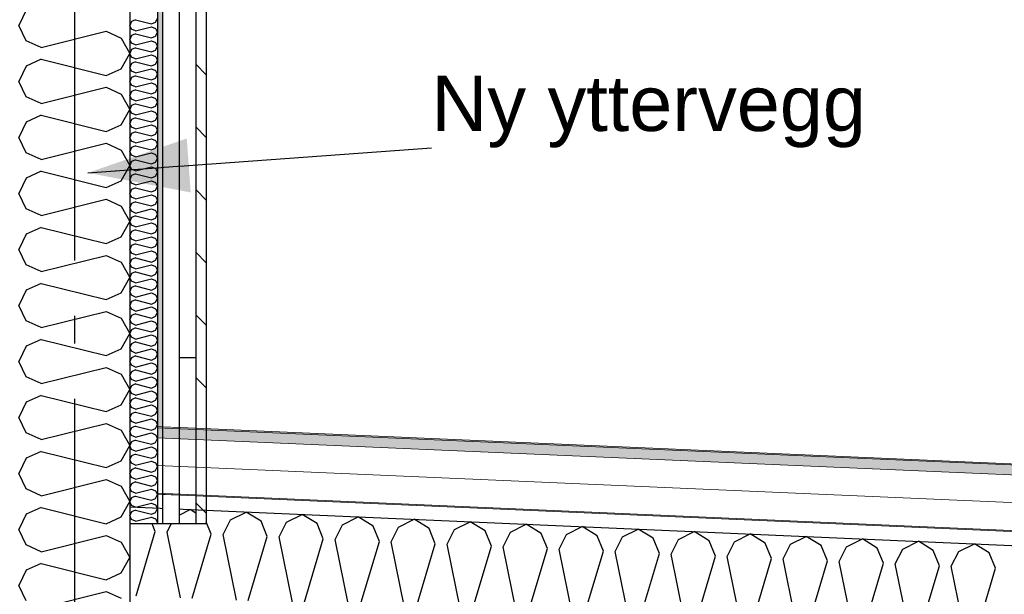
# Model space of a CAD drawing. Header units: millimetres. Extents: x -82116 to -59237, y -2070 to 13065.
# Tile 61 of 66: x -65172 to -63395, y 6763 to 7801. Entities that reach past the tile are written whole.
import ezdxf
from ezdxf.enums import TextEntityAlignment as Align

# ---------------------------------------------------------------- set-up
doc = ezdxf.new("R2010")
doc.units = ezdxf.units.MM
doc.header["$LTSCALE"] = 0.5
doc.header["$MEASUREMENT"] = 0
for name, pattern in [('Akselinje', [1500, 1000, -200, 100, -200]), ('PLINE', [0]), ('Wipeout_Contour', [2000, 0, -2000])]:
    doc.linetypes.add(name, pattern=pattern)
for name, color, linetype in [('0(Nye konstruksjoner)', 7, 'Continuous'), ('232- Ikke-bærende yttervegger (Skravur)(Nye konstruksjoner)', 7, 'Continuous'), ('232- Ikke-bærende yttervegger(Nye konstruksjoner)', 7, 'Continuous'), ('235- Utvendig kledning og overflate (Skravur)(Nye konstruksjoner)', 7, 'Continuous'), ('235- Utvendig kledning og overflate(Nye konstruksjoner)', 7, 'Continuous'), ('261- Primærkonstruksjon (tak)', 7, 'Continuous'), ('261- Primærkonstruksjon (tak) (Skravur)', 7, 'Continuous'), ('262- Taktekking (Skravur)(Nye konstruksjoner)', 7, 'Continuous'), ('82-- Modullinjer', 7, 'Continuous'), ('832- Tekst bygning(Nye konstruksjoner)', 7, 'Continuous')]:
    doc.layers.add(name, color=color, linetype=linetype)
doc.layers.add('262- Taktekking(Nye konstruksjoner)', color=7, linetype='Continuous', lineweight=0)
doc.styles.add('GENERATED_STYLE_1', font='arial.ttf')
doc.styles.add('GENERATED_STYLE_3', font='arial.ttf')
doc.dimstyles.new('GENERATED_STYLE__2', dxfattribs={"dimtxt": 0.18, "dimasz": 182.4, "dimexe": 0.18, "dimexo": 0.0625, "dimgap": 0, "dimtad": 0, "dimtih": 1, "dimtoh": 1, "dimdec": 4, "dimzin": 0, "dimdsep": 46, "dimcen": 0.09, "dimadec": 0, "dimazin": 0, "dimtfac": 1, "dimtdec": 4, "dimtmove": 0, "dimatfit": 3, "dimldrblk": 'ARROWHEAD_5', "dimfxl": 1, "dimtolj": 1, "dimtzin": 0, "dimarcsym": 0})
pattern_1 = [(0, (0, 0), (0, 43.30127), [0, -25]), (0, (12.5, 21.65), (0, 43.30127), [0, -25])]
pattern_2 = [(315, (0, 0), (56.56854, 56.56854), [80, 0])]

# ---------------------------------------------------------------- blocks, each defined once
blk = doc.blocks.new('*X6')
at = {"layer": '261- Primærkonstruksjon (tak) (Skravur)', "linetype": 'PLINE'}
for p, q in [((-64884.2, 6905.8), (-64864.2, 6915.8)), ((-64854.2, 6909.6), (-64864.2, 6915.8)), ((-64804.9, 6870.7), (-64791.4, 6897.2)), ((-64791.4, 6897.2), (-64763.2, 6911.4)), ((-64736.2, 6894.8), (-64763.2, 6911.4)), ((-64725.1, 6867.2), (-64736.2, 6894.8)), ((-64690.4, 6892.8), (-64662.1, 6907)), ((-64635.2, 6890.4), (-64662.1, 6907)), ((-64589.3, 6888.4), (-64561, 6902.6)), ((-64534.1, 6886), (-64561, 6902.6)), ((-64488.2, 6884), (-64459.9, 6898.2)), ((-64433, 6881.6), (-64459.9, 6898.2)), ((-64927.2, 6876), (-64932.9, 6890)), ((-64906, 6875.1), (-64898.4, 6890)), ((-64826.2, 6871.6), (-64835.2, 6893.9)), ((-64703.9, 6866.3), (-64690.4, 6892.8)), ((-64624, 6862.8), (-64635.2, 6890.4)), ((-64602.8, 6861.9), (-64589.3, 6888.4)), ((-64522.9, 6858.4), (-64534.1, 6886)), ((-64501.7, 6857.5), (-64488.2, 6884)), ((-64421.9, 6854), (-64433, 6881.6)), ((-64400.6, 6853.1), (-64387.1, 6879.6)), ((-64387.1, 6879.6), (-64358.9, 6893.8)), ((-64331.9, 6877.2), (-64358.9, 6893.8)), ((-64320.8, 6849.6), (-64331.9, 6877.2)), ((-64286.1, 6875.2), (-64257.8, 6889.4)), ((-64230.8, 6872.8), (-64257.8, 6889.4)), ((-64185, 6870.8), (-64156.7, 6885)), ((-64129.8, 6868.3), (-64156.7, 6885)), ((-64083.9, 6866.3), (-64055.6, 6880.5)), ((-64028.7, 6863.9), (-64055.6, 6880.5)), ((-64961.7, 6760.1), (-64927.2, 6876)), ((-64881.8, 6756.6), (-64906, 6875.1)), ((-64860.6, 6755.7), (-64826.2, 6871.6)), ((-64780.7, 6752.2), (-64804.9, 6870.7)), ((-64759.5, 6751.3), (-64725.1, 6867.2)), ((-64679.7, 6747.8), (-64703.9, 6866.3)), ((-64658.4, 6746.9), (-64624, 6862.8)), ((-64578.6, 6743.4), (-64602.8, 6861.9)), ((-64299.6, 6848.6), (-64286.1, 6875.2)), ((-64219.7, 6845.2), (-64230.8, 6872.8)), ((-64198.5, 6844.2), (-64185, 6870.8)), ((-64118.6, 6840.7), (-64129.8, 6868.3)), ((-64097.4, 6839.8), (-64083.9, 6866.3)), ((-64017.6, 6836.3), (-64028.7, 6863.9)), ((-63996.3, 6835.4), (-63982.8, 6861.9)), ((-63982.8, 6861.9), (-63954.6, 6876.1)), ((-63927.6, 6859.5), (-63954.6, 6876.1)), ((-63916.5, 6831.9), (-63927.6, 6859.5)), ((-63881.8, 6857.5), (-63853.5, 6871.7)), ((-63826.5, 6855.1), (-63853.5, 6871.7)), ((-63780.7, 6853.1), (-63752.4, 6867.3)), ((-63725.5, 6850.7), (-63752.4, 6867.3)), ((-63679.6, 6848.7), (-63651.3, 6862.9)), ((-63624.4, 6846.3), (-63651.3, 6862.9)), ((-63578.5, 6844.3), (-63550.2, 6858.5)), ((-63523.3, 6841.9), (-63550.2, 6858.5)), ((-64557.4, 6742.5), (-64522.9, 6858.4)), ((-64477.5, 6739), (-64501.7, 6857.5)), ((-64456.3, 6738.1), (-64421.9, 6854)), ((-64376.4, 6734.6), (-64400.6, 6853.1)), ((-64355.2, 6733.6), (-64320.8, 6849.6)), ((-64275.4, 6730.2), (-64299.6, 6848.6)), ((-64254.1, 6729.2), (-64219.7, 6845.2)), ((-64174.3, 6725.7), (-64198.5, 6844.2)), ((-64153.1, 6724.8), (-64118.6, 6840.7)), ((-63895.3, 6831), (-63881.8, 6857.5)), ((-63815.4, 6827.5), (-63826.5, 6855.1)), ((-63794.2, 6826.6), (-63780.7, 6853.1)), ((-63714.3, 6823.1), (-63725.5, 6850.7)), ((-63693.1, 6822.2), (-63679.6, 6848.7)), ((-63613.3, 6818.7), (-63624.4, 6846.3)), ((-63592, 6817.7), (-63578.5, 6844.3)), ((-63512.2, 6814.3), (-63523.3, 6841.9)), ((-63477.4, 6839.9), (-63449.2, 6854.1)), ((-63422.2, 6837.5), (-63449.2, 6854.1)), ((-64073.2, 6721.3), (-64097.4, 6839.8)), ((-64052, 6720.4), (-64017.6, 6836.3)), ((-63972.1, 6716.9), (-63996.3, 6835.4)), ((-63950.9, 6716), (-63916.5, 6831.9)), ((-63871.1, 6712.5), (-63895.3, 6831)), ((-63849.8, 6711.6), (-63815.4, 6827.5)), ((-63770, 6708.1), (-63794.2, 6826.6)), ((-63748.8, 6707.2), (-63714.3, 6823.1)), ((-63490.9, 6813.3), (-63477.4, 6839.9)), ((-63411.1, 6809.8), (-63422.2, 6837.5)), ((-63668.9, 6703.7), (-63693.1, 6822.2)), ((-63647.7, 6702.7), (-63613.3, 6818.7)), ((-63567.8, 6699.3), (-63592, 6817.7)), ((-63546.6, 6698.3), (-63512.2, 6814.3)), ((-63466.8, 6694.8), (-63490.9, 6813.3)), ((-63445.5, 6693.9), (-63411.1, 6809.8))]:
    blk.add_line(p, q, dxfattribs=at)
blk = doc.blocks.new('*X17')
at = {"layer": '232- Ikke-bærende yttervegger (Skravur)(Nye konstruksjoner)', "linetype": 'PLINE'}
for p, q in [((-65160.1, 7817.9), (-65173.2, 7790.2)), ((-65160.1, 7762.6), (-65173.2, 7790.2)), ((-65133, 7750.3), (-65015.7, 7779.6)), ((-65015.7, 7779.6), (-64988.6, 7767.3)), ((-64988.6, 7767.3), (-64973.2, 7739.7)), ((-65133, 7750.3), (-65160.1, 7762.6)), ((-64988.6, 7712), (-64973.2, 7739.7)), ((-65160.1, 7716.7), (-65173.2, 7689.1)), ((-65133, 7729), (-65160.1, 7716.7)), ((-65133, 7729), (-65015.7, 7699.7)), ((-65015.7, 7699.7), (-64988.6, 7712)), ((-65160.1, 7661.4), (-65173.2, 7689.1)), ((-65133, 7649.1), (-65015.7, 7678.4)), ((-65015.7, 7678.4), (-64988.6, 7666.1)), ((-65133, 7649.1), (-65160.1, 7661.4)), ((-64988.6, 7666.1), (-64973.2, 7638.5)), ((-65133, 7627.9), (-65160.1, 7615.5)), ((-65133, 7627.9), (-65015.7, 7598.5)), ((-64988.6, 7610.9), (-64973.2, 7638.5)), ((-65160.1, 7615.5), (-65173.2, 7587.9)), ((-65015.7, 7598.5), (-64988.6, 7610.9)), ((-65160.1, 7560.3), (-65173.2, 7587.9)), ((-65133, 7547.9), (-65015.7, 7577.3)), ((-65015.7, 7577.3), (-64988.6, 7564.9)), ((-65133, 7547.9), (-65160.1, 7560.3)), ((-64988.6, 7564.9), (-64973.2, 7537.3)), ((-64988.6, 7509.7), (-64973.2, 7537.3)), ((-65133, 7526.7), (-65160.1, 7514.4)), ((-65133, 7526.7), (-65015.7, 7497.4)), ((-65160.1, 7514.4), (-65173.2, 7486.7)), ((-65015.7, 7497.4), (-64988.6, 7509.7)), ((-65160.1, 7459.1), (-65173.2, 7486.7)), ((-65133, 7446.8), (-65015.7, 7476.1)), ((-65015.7, 7476.1), (-64988.6, 7463.8)), ((-64988.6, 7463.8), (-64973.2, 7436.1)), ((-65133, 7446.8), (-65160.1, 7459.1)), ((-64988.6, 7408.5), (-64973.2, 7436.1)), ((-65160.1, 7413.2), (-65173.2, 7385.6)), ((-65133, 7425.5), (-65160.1, 7413.2)), ((-65133, 7425.5), (-65015.7, 7396.2)), ((-65015.7, 7396.2), (-64988.6, 7408.5)), ((-65160.1, 7357.9), (-65173.2, 7385.6)), ((-65133, 7345.6), (-65015.7, 7374.9)), ((-65015.7, 7374.9), (-64988.6, 7362.6)), ((-65133, 7345.6), (-65160.1, 7357.9)), ((-64988.6, 7362.6), (-64973.2, 7335)), ((-65133, 7324.3), (-65160.1, 7312)), ((-65133, 7324.3), (-65015.7, 7295)), ((-64988.6, 7307.3), (-64973.2, 7335)), ((-65160.1, 7312), (-65173.2, 7284.4)), ((-65015.7, 7295), (-64988.6, 7307.3)), ((-65160.1, 7256.8), (-65173.2, 7284.4)), ((-65133, 7244.4), (-65015.7, 7273.8)), ((-65015.7, 7273.8), (-64988.6, 7261.4)), ((-65133, 7244.4), (-65160.1, 7256.8)), ((-64988.6, 7261.4), (-64973.2, 7233.8)), ((-64988.6, 7206.2), (-64973.2, 7233.8)), ((-65133, 7223.2), (-65160.1, 7210.8)), ((-65133, 7223.2), (-65015.7, 7193.8)), ((-65160.1, 7210.8), (-65173.2, 7183.2)), ((-65015.7, 7193.8), (-64988.6, 7206.2)), ((-65160.1, 7155.6), (-65173.2, 7183.2)), ((-65133, 7143.3), (-65015.7, 7172.6)), ((-65015.7, 7172.6), (-64988.6, 7160.3)), ((-65133, 7143.3), (-65160.1, 7155.6)), ((-64988.6, 7160.3), (-64973.2, 7132.6)), ((-64988.6, 7105), (-64973.2, 7132.6)), ((-65160.1, 7109.7), (-65173.2, 7082)), ((-65133, 7122), (-65160.1, 7109.7)), ((-65133, 7122), (-65015.7, 7092.7)), ((-65015.7, 7092.7), (-64988.6, 7105)), ((-65160.1, 7054.4), (-65173.2, 7082)), ((-65133, 7042.1), (-65160.1, 7054.4)), ((-65133, 7042.1), (-65015.7, 7071.4)), ((-65015.7, 7071.4), (-64988.6, 7059.1)), ((-64988.6, 7059.1), (-64973.2, 7031.5)), ((-65133, 7020.8), (-65160.1, 7008.5)), ((-65133, 7020.8), (-65015.7, 6991.5)), ((-64988.6, 7003.8), (-64973.2, 7031.5)), ((-65160.1, 7008.5), (-65173.2, 6980.9)), ((-65015.7, 6991.5), (-64988.6, 7003.8)), ((-65160.1, 6953.2), (-65173.2, 6980.9)), ((-65133, 6940.9), (-65015.7, 6970.2)), ((-65015.7, 6970.2), (-64988.6, 6957.9)), ((-65133, 6940.9), (-65160.1, 6953.2)), ((-64988.6, 6957.9), (-64973.2, 6930.3)), ((-64988.6, 6902.7), (-64973.2, 6930.3)), ((-65133, 6919.7), (-65160.1, 6907.3)), ((-65133, 6919.7), (-65015.7, 6890.3)), ((-65160.1, 6907.3), (-65173.2, 6879.7)), ((-65015.7, 6890.3), (-64988.6, 6902.7)), ((-65160.1, 6852.1), (-65173.2, 6879.7)), ((-65133, 6839.7), (-65015.7, 6869.1)), ((-65015.7, 6869.1), (-64988.6, 6856.7)), ((-65133, 6839.7), (-65160.1, 6852.1)), ((-64988.6, 6856.7), (-64973.2, 6829.1)), ((-64988.6, 6801.5), (-64973.2, 6829.1)), ((-65160.1, 6806.2), (-65173.2, 6778.5)), ((-65133, 6818.5), (-65160.1, 6806.2)), ((-65133, 6818.5), (-65015.7, 6789.1)), ((-65015.7, 6789.1), (-64988.6, 6801.5)), ((-65160.1, 6750.9), (-65173.2, 6778.5)), ((-65133, 6738.6), (-65015.7, 6767.9)), ((-65015.7, 6767.9), (-64988.6, 6755.6))]:
    blk.add_line(p, q, dxfattribs=at)
blk = doc.blocks.new('*X31')
at = {"layer": '235- Utvendig kledning og overflate (Skravur)(Nye konstruksjoner)', "linetype": 'PLINE'}
for p, q in [((-64963.1, 7800.2), (-64969.9, 7797.2)), ((-64963.1, 7800.2), (-64933.8, 7792.9)), ((-64927, 7796), (-64923.2, 7802.9)), ((-64969.9, 7797.2), (-64973.2, 7790.2)), ((-64969.9, 7783.3), (-64973.2, 7790.2)), ((-64963.1, 7780.3), (-64969.9, 7783.3)), ((-64963.1, 7780.3), (-64933.8, 7787.6)), ((-64933.8, 7792.9), (-64927, 7796)), ((-64933.8, 7787.6), (-64927, 7784.5)), ((-64927, 7784.5), (-64923.2, 7777.6)), ((-64969.9, 7771.9), (-64973.2, 7765)), ((-64969.9, 7758), (-64973.2, 7765)), ((-64963.1, 7774.9), (-64969.9, 7771.9)), ((-64963.1, 7774.9), (-64933.8, 7767.6)), ((-64933.8, 7767.6), (-64927, 7770.7)), ((-64927, 7770.7), (-64923.2, 7777.6)), ((-64963.1, 7755), (-64969.9, 7758)), ((-64963.1, 7749.6), (-64969.9, 7746.6)), ((-64963.1, 7755), (-64933.8, 7762.3)), ((-64963.1, 7749.6), (-64933.8, 7742.3)), ((-64933.8, 7762.3), (-64927, 7759.2)), ((-64927, 7759.2), (-64923.2, 7752.3)), ((-64927, 7745.4), (-64923.2, 7752.3)), ((-64969.9, 7746.6), (-64973.2, 7739.7)), ((-64969.9, 7732.8), (-64973.2, 7739.7)), ((-64963.1, 7729.7), (-64969.9, 7732.8)), ((-64963.1, 7729.7), (-64933.8, 7737)), ((-64933.8, 7742.3), (-64927, 7745.4)), ((-64933.8, 7737), (-64927, 7733.9)), ((-64927, 7733.9), (-64923.2, 7727)), ((-64969.9, 7721.3), (-64973.2, 7714.4)), ((-64969.9, 7707.5), (-64973.2, 7714.4)), ((-64963.1, 7724.4), (-64969.9, 7721.3)), ((-64963.1, 7724.4), (-64933.8, 7717)), ((-64963.1, 7704.4), (-64933.8, 7711.7)), ((-64933.8, 7717), (-64927, 7720.1)), ((-64933.8, 7711.7), (-64927, 7708.6)), ((-64927, 7720.1), (-64923.2, 7727)), ((-64969.9, 7696), (-64973.2, 7689.1)), ((-64963.1, 7704.4), (-64969.9, 7707.5)), ((-64963.1, 7699.1), (-64969.9, 7696)), ((-64963.1, 7699.1), (-64933.8, 7691.7)), ((-64933.8, 7691.7), (-64927, 7694.8)), ((-64927, 7708.6), (-64923.2, 7701.7)), ((-64927, 7694.8), (-64923.2, 7701.7)), ((-64969.9, 7682.2), (-64973.2, 7689.1)), ((-64963.1, 7679.1), (-64969.9, 7682.2)), ((-64963.1, 7679.1), (-64933.8, 7686.4)), ((-64933.8, 7686.4), (-64927, 7683.3)), ((-64927, 7683.3), (-64923.2, 7676.4)), ((-64927, 7669.5), (-64923.2, 7676.4)), ((-64969.9, 7670.7), (-64973.2, 7663.8)), ((-64969.9, 7656.9), (-64973.2, 7663.8)), ((-64963.1, 7673.8), (-64969.9, 7670.7)), ((-64963.1, 7673.8), (-64933.8, 7666.4)), ((-64963.1, 7653.8), (-64933.8, 7661.1)), ((-64933.8, 7666.4), (-64927, 7669.5)), ((-64933.8, 7661.1), (-64927, 7658)), ((-64927, 7658), (-64923.2, 7651.1)), ((-64969.9, 7645.4), (-64973.2, 7638.5)), ((-64963.1, 7653.8), (-64969.9, 7656.9)), ((-64963.1, 7648.5), (-64969.9, 7645.4)), ((-64963.1, 7648.5), (-64933.8, 7641.1)), ((-64933.8, 7641.1), (-64927, 7644.2)), ((-64927, 7644.2), (-64923.2, 7651.1)), ((-64969.9, 7631.6), (-64973.2, 7638.5)), ((-64963.1, 7628.5), (-64969.9, 7631.6)), ((-64963.1, 7623.2), (-64969.9, 7620.1)), ((-64963.1, 7628.5), (-64933.8, 7635.8)), ((-64963.1, 7623.2), (-64933.8, 7615.8)), ((-64933.8, 7635.8), (-64927, 7632.7)), ((-64927, 7632.7), (-64923.2, 7625.8)), ((-64927, 7618.9), (-64923.2, 7625.8)), ((-64969.9, 7620.1), (-64973.2, 7613.2)), ((-64969.9, 7606.3), (-64973.2, 7613.2)), ((-64963.1, 7603.2), (-64969.9, 7606.3)), ((-64963.1, 7603.2), (-64933.8, 7610.5)), ((-64933.8, 7615.8), (-64927, 7618.9)), ((-64933.8, 7610.5), (-64927, 7607.5)), ((-64927, 7607.5), (-64923.2, 7600.5)), ((-64969.9, 7594.8), (-64973.2, 7587.9)), ((-64969.9, 7581), (-64973.2, 7587.9)), ((-64963.1, 7597.9), (-64969.9, 7594.8)), ((-64963.1, 7597.9), (-64933.8, 7590.6)), ((-64933.8, 7590.6), (-64927, 7593.6)), ((-64927, 7593.6), (-64923.2, 7600.5)), ((-64969.9, 7569.5), (-64973.2, 7562.6)), ((-64963.1, 7577.9), (-64969.9, 7581)), ((-64963.1, 7572.6), (-64969.9, 7569.5)), ((-64963.1, 7577.9), (-64933.8, 7585.2)), ((-64963.1, 7572.6), (-64933.8, 7565.3)), ((-64933.8, 7585.2), (-64927, 7582.2)), ((-64927, 7582.2), (-64923.2, 7575.3)), ((-64927, 7568.3), (-64923.2, 7575.3)), ((-64969.9, 7555.7), (-64973.2, 7562.6)), ((-64963.1, 7552.6), (-64969.9, 7555.7)), ((-64963.1, 7552.6), (-64933.8, 7559.9)), ((-64933.8, 7565.3), (-64927, 7568.3)), ((-64933.8, 7559.9), (-64927, 7556.9)), ((-64927, 7556.9), (-64923.2, 7550)), ((-64969.9, 7544.2), (-64973.2, 7537.3)), ((-64969.9, 7530.4), (-64973.2, 7537.3)), ((-64963.1, 7547.3), (-64969.9, 7544.2)), ((-64963.1, 7547.3), (-64933.8, 7540)), ((-64963.1, 7527.3), (-64933.8, 7534.7)), ((-64933.8, 7540), (-64927, 7543.1)), ((-64933.8, 7534.7), (-64927, 7531.6)), ((-64927, 7543.1), (-64923.2, 7550)), ((-64969.9, 7518.9), (-64973.2, 7512)), ((-64963.1, 7527.3), (-64969.9, 7530.4)), ((-64963.1, 7522), (-64969.9, 7518.9)), ((-64963.1, 7522), (-64933.8, 7514.7)), ((-64933.8, 7514.7), (-64927, 7517.8)), ((-64927, 7531.6), (-64923.2, 7524.7)), ((-64927, 7517.8), (-64923.2, 7524.7)), ((-64969.9, 7505.1), (-64973.2, 7512)), ((-64963.1, 7502), (-64969.9, 7505.1)), ((-64963.1, 7502), (-64933.8, 7509.4)), ((-64933.8, 7509.4), (-64927, 7506.3)), ((-64927, 7506.3), (-64923.2, 7499.4)), ((-64927, 7492.5), (-64923.2, 7499.4)), ((-64969.9, 7493.6), (-64973.2, 7486.7)), ((-64969.9, 7479.8), (-64973.2, 7486.7)), ((-64963.1, 7496.7), (-64969.9, 7493.6)), ((-64963.1, 7496.7), (-64933.8, 7489.4)), ((-64963.1, 7476.7), (-64933.8, 7484.1)), ((-64933.8, 7489.4), (-64927, 7492.5)), ((-64933.8, 7484.1), (-64927, 7481)), ((-64927, 7481), (-64923.2, 7474.1)), ((-64969.9, 7468.3), (-64973.2, 7461.4)), ((-64963.1, 7476.7), (-64969.9, 7479.8)), ((-64963.1, 7471.4), (-64969.9, 7468.3)), ((-64963.1, 7471.4), (-64933.8, 7464.1)), ((-64933.8, 7464.1), (-64927, 7467.2)), ((-64927, 7467.2), (-64923.2, 7474.1)), ((-64969.9, 7454.5), (-64973.2, 7461.4)), ((-64963.1, 7451.4), (-64969.9, 7454.5)), ((-64963.1, 7446.1), (-64969.9, 7443)), ((-64963.1, 7451.4), (-64933.8, 7458.8)), ((-64963.1, 7446.1), (-64933.8, 7438.8)), ((-64933.8, 7458.8), (-64927, 7455.7)), ((-64927, 7455.7), (-64923.2, 7448.8)), ((-64927, 7441.9), (-64923.2, 7448.8)), ((-64969.9, 7443), (-64973.2, 7436.1)), ((-64969.9, 7429.2), (-64973.2, 7436.1)), ((-64963.1, 7426.2), (-64969.9, 7429.2)), ((-64963.1, 7426.2), (-64933.8, 7433.5)), ((-64933.8, 7438.8), (-64927, 7441.9)), ((-64933.8, 7433.5), (-64927, 7430.4)), ((-64927, 7430.4), (-64923.2, 7423.5)), ((-64969.9, 7417.8), (-64973.2, 7410.8)), ((-64969.9, 7403.9), (-64973.2, 7410.8)), ((-64963.1, 7420.8), (-64969.9, 7417.8)), ((-64963.1, 7420.8), (-64933.8, 7413.5)), ((-64933.8, 7413.5), (-64927, 7416.6)), ((-64927, 7416.6), (-64923.2, 7423.5)), ((-64969.9, 7392.5), (-64973.2, 7385.6)), ((-64963.1, 7400.9), (-64969.9, 7403.9)), ((-64963.1, 7395.5), (-64969.9, 7392.5)), ((-64963.1, 7400.9), (-64933.8, 7408.2)), ((-64963.1, 7395.5), (-64933.8, 7388.2)), ((-64933.8, 7408.2), (-64927, 7405.1)), ((-64927, 7405.1), (-64923.2, 7398.2)), ((-64927, 7391.3), (-64923.2, 7398.2)), ((-64969.9, 7378.6), (-64973.2, 7385.6)), ((-64963.1, 7375.6), (-64969.9, 7378.6)), ((-64963.1, 7375.6), (-64933.8, 7382.9)), ((-64933.8, 7388.2), (-64927, 7391.3)), ((-64933.8, 7382.9), (-64927, 7379.8)), ((-64927, 7379.8), (-64923.2, 7372.9)), ((-64969.9, 7367.2), (-64973.2, 7360.3)), ((-64969.9, 7353.4), (-64973.2, 7360.3)), ((-64963.1, 7370.3), (-64969.9, 7367.2)), ((-64963.1, 7370.3), (-64933.8, 7362.9)), ((-64963.1, 7350.3), (-64933.8, 7357.6)), ((-64933.8, 7362.9), (-64927, 7366)), ((-64933.8, 7357.6), (-64927, 7354.5)), ((-64927, 7366), (-64923.2, 7372.9)), ((-64969.9, 7341.9), (-64973.2, 7335)), ((-64963.1, 7350.3), (-64969.9, 7353.4)), ((-64963.1, 7345), (-64969.9, 7341.9)), ((-64963.1, 7345), (-64933.8, 7337.6)), ((-64933.8, 7337.6), (-64927, 7340.7)), ((-64927, 7354.5), (-64923.2, 7347.6)), ((-64927, 7340.7), (-64923.2, 7347.6)), ((-64969.9, 7328.1), (-64973.2, 7335)), ((-64963.1, 7325), (-64969.9, 7328.1)), ((-64963.1, 7325), (-64933.8, 7332.3)), ((-64933.8, 7332.3), (-64927, 7329.2)), ((-64927, 7329.2), (-64923.2, 7322.3)), ((-64927, 7315.4), (-64923.2, 7322.3)), ((-64969.9, 7316.6), (-64973.2, 7309.7)), ((-64969.9, 7302.8), (-64973.2, 7309.7)), ((-64963.1, 7319.7), (-64969.9, 7316.6)), ((-64963.1, 7299.7), (-64969.9, 7302.8)), ((-64963.1, 7319.7), (-64933.8, 7312.3)), ((-64963.1, 7299.7), (-64933.8, 7307)), ((-64933.8, 7312.3), (-64927, 7315.4)), ((-64933.8, 7307), (-64927, 7303.9)), ((-64927, 7303.9), (-64923.2, 7297)), ((-64969.9, 7291.3), (-64973.2, 7284.4)), ((-64963.1, 7294.4), (-64969.9, 7291.3)), ((-64963.1, 7294.4), (-64933.8, 7287)), ((-64933.8, 7287), (-64927, 7290.1)), ((-64927, 7290.1), (-64923.2, 7297)), ((-64969.9, 7277.5), (-64973.2, 7284.4)), ((-64963.1, 7274.4), (-64969.9, 7277.5)), ((-64963.1, 7269.1), (-64969.9, 7266)), ((-64963.1, 7274.4), (-64933.8, 7281.7)), ((-64963.1, 7269.1), (-64933.8, 7261.7)), ((-64933.8, 7281.7), (-64927, 7278.6)), ((-64927, 7278.6), (-64923.2, 7271.7)), ((-64927, 7264.8), (-64923.2, 7271.7)), ((-64969.9, 7266), (-64973.2, 7259.1)), ((-64969.9, 7252.2), (-64973.2, 7259.1)), ((-64963.1, 7249.1), (-64969.9, 7252.2)), ((-64963.1, 7249.1), (-64933.8, 7256.4)), ((-64933.8, 7261.7), (-64927, 7264.8)), ((-64933.8, 7256.4), (-64927, 7253.4)), ((-64927, 7253.4), (-64923.2, 7246.4)), ((-64969.9, 7240.7), (-64973.2, 7233.8)), ((-64969.9, 7226.9), (-64973.2, 7233.8)), ((-64963.1, 7243.8), (-64969.9, 7240.7)), ((-64963.1, 7243.8), (-64933.8, 7236.5)), ((-64933.8, 7236.5), (-64927, 7239.5)), ((-64927, 7239.5), (-64923.2, 7246.4)), ((-64969.9, 7215.4), (-64973.2, 7208.5)), ((-64963.1, 7223.8), (-64969.9, 7226.9)), ((-64963.1, 7218.5), (-64969.9, 7215.4)), ((-64963.1, 7223.8), (-64933.8, 7231.1)), ((-64963.1, 7218.5), (-64933.8, 7211.2)), ((-64933.8, 7231.1), (-64927, 7228.1)), ((-64933.8, 7211.2), (-64927, 7214.2)), ((-64927, 7228.1), (-64923.2, 7221.2)), ((-64927, 7214.2), (-64923.2, 7221.2)), ((-64969.9, 7201.6), (-64973.2, 7208.5)), ((-64963.1, 7198.5), (-64969.9, 7201.6)), ((-64963.1, 7198.5), (-64933.8, 7205.8)), ((-64933.8, 7205.8), (-64927, 7202.8)), ((-64927, 7202.8), (-64923.2, 7195.9)), ((-64969.9, 7190.1), (-64973.2, 7183.2)), ((-64969.9, 7176.3), (-64973.2, 7183.2)), ((-64963.1, 7193.2), (-64969.9, 7190.1)), ((-64963.1, 7193.2), (-64933.8, 7185.9)), ((-64963.1, 7173.2), (-64933.8, 7180.6)), ((-64933.8, 7185.9), (-64927, 7189)), ((-64933.8, 7180.6), (-64927, 7177.5)), ((-64927, 7189), (-64923.2, 7195.9)), ((-64969.9, 7164.8), (-64973.2, 7157.9)), ((-64963.1, 7173.2), (-64969.9, 7176.3)), ((-64963.1, 7167.9), (-64969.9, 7164.8)), ((-64963.1, 7167.9), (-64933.8, 7160.6)), ((-64933.8, 7160.6), (-64927, 7163.7)), ((-64927, 7177.5), (-64923.2, 7170.6)), ((-64927, 7163.7), (-64923.2, 7170.6)), ((-64969.9, 7151), (-64973.2, 7157.9)), ((-64963.1, 7147.9), (-64969.9, 7151)), ((-64963.1, 7147.9), (-64933.8, 7155.3)), ((-64933.8, 7155.3), (-64927, 7152.2)), ((-64927, 7152.2), (-64923.2, 7145.3)), ((-64927, 7138.4), (-64923.2, 7145.3)), ((-64969.9, 7139.5), (-64973.2, 7132.6)), ((-64969.9, 7125.7), (-64973.2, 7132.6)), ((-64963.1, 7142.6), (-64969.9, 7139.5)), ((-64963.1, 7122.6), (-64969.9, 7125.7)), ((-64963.1, 7142.6), (-64933.8, 7135.3)), ((-64963.1, 7122.6), (-64933.8, 7130)), ((-64933.8, 7135.3), (-64927, 7138.4)), ((-64933.8, 7130), (-64927, 7126.9)), ((-64927, 7126.9), (-64923.2, 7120)), ((-64969.9, 7114.2), (-64973.2, 7107.3)), ((-64969.9, 7100.4), (-64973.2, 7107.3)), ((-64963.1, 7117.3), (-64969.9, 7114.2)), ((-64963.1, 7117.3), (-64933.8, 7110)), ((-64933.8, 7110), (-64927, 7113.1)), ((-64927, 7113.1), (-64923.2, 7120)), ((-64963.1, 7097.3), (-64969.9, 7100.4)), ((-64963.1, 7092), (-64969.9, 7088.9)), ((-64963.1, 7097.3), (-64933.8, 7104.7)), ((-64963.1, 7092), (-64933.8, 7084.7)), ((-64933.8, 7104.7), (-64927, 7101.6)), ((-64927, 7101.6), (-64923.2, 7094.7)), ((-64927, 7087.8), (-64923.2, 7094.7)), ((-64969.9, 7088.9), (-64973.2, 7082)), ((-64969.9, 7075.1), (-64973.2, 7082)), ((-64963.1, 7072), (-64969.9, 7075.1)), ((-64963.1, 7072), (-64933.8, 7079.4)), ((-64933.8, 7084.7), (-64927, 7087.8)), ((-64933.8, 7079.4), (-64927, 7076.3)), ((-64927, 7076.3), (-64923.2, 7069.4)), ((-64969.9, 7063.7), (-64973.2, 7056.7)), ((-64969.9, 7049.8), (-64973.2, 7056.7)), ((-64963.1, 7066.7), (-64969.9, 7063.7)), ((-64963.1, 7066.7), (-64933.8, 7059.4)), ((-64963.1, 7046.8), (-64933.8, 7054.1)), ((-64933.8, 7059.4), (-64927, 7062.5)), ((-64933.8, 7054.1), (-64927, 7051)), ((-64927, 7062.5), (-64923.2, 7069.4)), ((-64969.9, 7038.4), (-64973.2, 7031.5)), ((-64963.1, 7046.8), (-64969.9, 7049.8)), ((-64963.1, 7041.4), (-64969.9, 7038.4)), ((-64963.1, 7041.4), (-64933.8, 7034.1)), ((-64933.8, 7034.1), (-64927, 7037.2)), ((-64927, 7051), (-64923.2, 7044.1)), ((-64927, 7037.2), (-64923.2, 7044.1)), ((-64969.9, 7024.5), (-64973.2, 7031.5)), ((-64963.1, 7021.5), (-64969.9, 7024.5)), ((-64963.1, 7021.5), (-64933.8, 7028.8)), ((-64933.8, 7028.8), (-64927, 7025.7)), ((-64927, 7025.7), (-64923.2, 7018.8)), ((-64927, 7011.9), (-64923.2, 7018.8)), ((-64969.9, 7013.1), (-64973.2, 7006.2)), ((-64969.9, 6999.3), (-64973.2, 7006.2)), ((-64963.1, 7016.1), (-64969.9, 7013.1)), ((-64963.1, 7016.1), (-64933.8, 7008.8)), ((-64963.1, 6996.2), (-64933.8, 7003.5)), ((-64933.8, 7008.8), (-64927, 7011.9)), ((-64933.8, 7003.5), (-64927, 7000.4)), ((-64969.9, 6987.8), (-64973.2, 6980.9)), ((-64963.1, 6996.2), (-64969.9, 6999.3)), ((-64963.1, 6990.9), (-64969.9, 6987.8)), ((-64963.1, 6990.9), (-64933.8, 6983.5)), ((-64933.8, 6983.5), (-64927, 6986.6)), ((-64927, 7000.4), (-64923.2, 6993.5)), ((-64927, 6986.6), (-64923.2, 6993.5)), ((-64969.9, 6974), (-64973.2, 6980.9)), ((-64963.1, 6970.9), (-64969.9, 6974)), ((-64963.1, 6965.6), (-64969.9, 6962.5)), ((-64963.1, 6970.9), (-64933.8, 6978.2)), ((-64963.1, 6965.6), (-64933.8, 6958.2)), ((-64933.8, 6978.2), (-64927, 6975.1)), ((-64927, 6975.1), (-64923.2, 6968.2)), ((-64927, 6961.3), (-64923.2, 6968.2)), ((-64969.9, 6962.5), (-64973.2, 6955.6)), ((-64969.9, 6948.7), (-64973.2, 6955.6)), ((-64963.1, 6945.6), (-64969.9, 6948.7)), ((-64963.1, 6945.6), (-64933.8, 6952.9)), ((-64933.8, 6958.2), (-64927, 6961.3)), ((-64933.8, 6952.9), (-64927, 6949.8)), ((-64927, 6949.8), (-64923.2, 6942.9)), ((-64969.9, 6937.2), (-64973.2, 6930.3)), ((-64969.9, 6923.4), (-64973.2, 6930.3)), ((-64963.1, 6940.3), (-64969.9, 6937.2)), ((-64963.1, 6940.3), (-64933.8, 6932.9)), ((-64933.8, 6932.9), (-64927, 6936)), ((-64927, 6936), (-64923.2, 6942.9)), ((-64969.9, 6911.9), (-64973.2, 6905)), ((-64963.1, 6920.3), (-64969.9, 6923.4)), ((-64963.1, 6915), (-64969.9, 6911.9)), ((-64963.1, 6920.3), (-64933.8, 6927.6)), ((-64963.1, 6915), (-64933.8, 6907.6)), ((-64933.8, 6927.6), (-64927, 6924.5)), ((-64927, 6924.5), (-64923.2, 6917.6)), ((-64927, 6910.7), (-64923.2, 6917.6)), ((-64969.9, 6898.1), (-64973.2, 6905)), ((-64963.1, 6895), (-64969.9, 6898.1)), ((-64963.1, 6895), (-64933.8, 6902.3)), ((-64933.8, 6907.6), (-64927, 6910.7)), ((-64933.8, 6902.3), (-64927, 6899.2)), ((-64927, 6899.2), (-64923.2, 6892.3)), ((-64924.5, 6890), (-64923.2, 6892.3))]:
    blk.add_line(p, q, dxfattribs=at)
blk = doc.blocks.new('Standard grid marker[6]', base_point=(-65073.2, 12565.5))
at = {"layer": '82-- Modullinjer', "linetype": 'Akselinje'}
blk.add_line((-65073.2, 12365.5), (-65073.2, 1550), dxfattribs=at)
at = {"layer": '82-- Modullinjer', "style": 'GENERATED_STYLE_1'}
for tag, p in [('AC_MarkerText_1_0', (-65073.2, 12903)), ('AC_MarkerText_1_1', (-65073.2, 1187.5))]:
    blk.add_attdef(tag, text='', height=175, rotation=360, dxfattribs=at).set_placement(p, align=Align.TOP_CENTER)
blk = doc.blocks.new('ARROWHEAD_5')
at = {"linetype": 'Continuous'}
blk.add_hatch(color=256, dxfattribs=at).paths.add_polyline_path([(-1, 0.2679), (0, 0), (-1, -0.2679)])
blk.add_line((0, 0), (-1, 0), dxfattribs=at)

msp = doc.modelspace()

# ---------------------------------------------------------------- hatches: boundary and pattern name
at = {"layer": '235- Utvendig kledning og overflate (Skravur)(Nye konstruksjoner)', "linetype": 'Continuous'}
h = msp.add_hatch(dxfattribs=at)
h.set_pattern_fill('Prikker_tett', color=256, style=0, pattern_type=2)
h.set_pattern_definition(pattern_1)
h.paths.add_polyline_path([(-64914.2, 9972.3), (-64923.2, 9972.3), (-64923.2, 7065.6), (-64914.2, 7065.2)])
h = msp.add_hatch(dxfattribs=at)
h.set_pattern_fill('Skrålinjer_2', color=256, style=0, pattern_type=2)
h.set_pattern_definition(pattern_2)
h.paths.add_polyline_path([(-64854.2, 9972.3), (-64854.2, 7062.5), (-64835.2, 7061.7), (-64835.2, 9972.3)])
h = msp.add_hatch(dxfattribs=at)
h.set_pattern_fill('Prikker_tett', color=256, style=0, pattern_type=2)
h.set_pattern_definition(pattern_1)
h.paths.add_polyline_path([(-64914.2, 6943.1), (-64923.2, 6943.4), (-64923.2, 6890), (-64914.2, 6890)])
h = msp.add_hatch(dxfattribs=at)
h.set_pattern_fill('Skrålinjer_2', color=256, style=0, pattern_type=2)
h.set_pattern_definition(pattern_2)
h.paths.add_polyline_path([(-64835.2, 6939.6), (-64854.2, 6940.4), (-64854.2, 6890), (-64835.2, 6890)])

# ---------------------------------------------------------------- linework, layer by layer
at = {"layer": '232- Ikke-bærende yttervegger(Nye konstruksjoner)', "linetype": 'PLINE', "flags": 128}
msp.add_lwpolyline([(-64973.2, 9740), (-64973.2, 6920.6), (-64973.2, 6890), (-64973.2, 6720.4)], dxfattribs=at)
at = {"layer": '235- Utvendig kledning og overflate(Nye konstruksjoner)', "linetype": 'PLINE'}
for p, q in [((-64854.2, 9972.3), (-64854.2, 6890)), ((-64835.2, 9972.3), (-64835.2, 6890)), ((-64923.2, 6890), (-64973.2, 6890))]:
    msp.add_line(p, q, dxfattribs=at)
at = {"layer": '235- Utvendig kledning og overflate(Nye konstruksjoner)', "linetype": 'PLINE', "flags": 128}
msp.add_lwpolyline([(-64923.2, 9972.3), (-64923.2, 9972.3), (-64923.2, 7065.6), (-64923.2, 7063.6), (-64923.2, 7045.5), (-64923.2, 6995.5), (-64923.2, 6945.4), (-64923.2, 6943.4), (-64923.2, 6890)], dxfattribs=at)
at = {"layer": '261- Primærkonstruksjon (tak)', "linetype": 'PLINE'}
msp.add_line((-64973.2, 6920.6), (-61323.2, 6761.2), dxfattribs=at)

# ---------------------------------------------------------------- block references
at = {"layer": '232- Ikke-bærende yttervegger(Nye konstruksjoner)'}
msp.add_blockref('*X17', (0, 0), dxfattribs=at)
at = {"layer": '235- Utvendig kledning og overflate(Nye konstruksjoner)'}
msp.add_blockref('*X31', (0, 0), dxfattribs=at)
at = {"layer": '261- Primærkonstruksjon (tak)'}
msp.add_blockref('*X6', (0, 0), dxfattribs=at)

# ---------------------------------------------------------------- texts
at = {"layer": '832- Tekst bygning(Nye konstruksjoner)', "linetype": 'Continuous', "insert": (-64428.9, 7569.3), "char_height": 100, "attachment_point": 7, "style": 'GENERATED_STYLE_3'}
msp.add_mtext('\\A1;{\\pql;\\fArial|b0|i0|c0|p0;\\W1.000000;Ny \\fArial|b0|i0|c0|p0;\\W1.000000;yttervegg}', dxfattribs=at)

# ---------------------------------------------------------------- next in the draw order: wipeouts: each hides what was drawn before it
at = {"linetype": 'Wipeout_Contour', "ltscale": 261886.765124}
msp.add_wipeout([(-64914.2, 9972.3), (-64914.2, 7065.2), (-64884.2, 7063.9), (-64884.2, 9972.3)], dxfattribs=at).dxf.layer = '235- Utvendig kledning og overflate (Skravur)(Nye konstruksjoner)'
at = {"linetype": 'Wipeout_Contour', "ltscale": 261066.591454}
msp.add_wipeout([(-64914.2, 6890), (-64884.2, 6890), (-64884.2, 6941.7), (-64914.2, 6943.1)], dxfattribs=at).dxf.layer = '235- Utvendig kledning og overflate (Skravur)(Nye konstruksjoner)'

# ---------------------------------------------------------------- next in the draw order: hatches: boundary and pattern name
at = {"layer": '262- Taktekking (Skravur)(Nye konstruksjoner)', "linetype": 'Continuous'}
msp.add_hatch(color=256, dxfattribs=at).paths.add_polyline_path([(-61143.2, 6900.5), (-64923.2, 7065.6), (-64923.2, 7063.6), (-61143.2, 6898.5)])
h = msp.add_hatch(dxfattribs=at)
h.set_pattern_fill('Prikker_tett', color=256, style=0, pattern_type=2)
h.set_pattern_definition(pattern_1)
h.paths.add_polyline_path([(-64923.2, 6943.4), (-61143.2, 6778.4), (-61143.2, 6780.4), (-64923.2, 6945.4)])
at = {"layer": '262- Taktekking(Nye konstruksjoner)', "linetype": 'Continuous'}
msp.add_hatch(color=256, dxfattribs=at).paths.add_polyline_path([(-64923.2, 7063.6), (-64923.2, 7045.5), (-61143.2, 6880.5), (-61143.2, 6898.5)])

# ---------------------------------------------------------------- next in the draw order: linework, layer by layer
at = {"layer": '0(Nye konstruksjoner)', "linetype": 'PLINE'}
msp.add_line((-64854.2, 7190), (-64884.2, 7190), dxfattribs=at)
at = {"layer": '235- Utvendig kledning og overflate(Nye konstruksjoner)', "linetype": 'PLINE'}
for p, q in [((-64914.2, 9972.3), (-64914.2, 6890)), ((-64884.2, 9972.3), (-64884.2, 6890))]:
    msp.add_line(p, q, dxfattribs=at)
at = {"layer": '235- Utvendig kledning og overflate(Nye konstruksjoner)', "linetype": 'PLINE', "flags": 128}
msp.add_lwpolyline([(-64835.2, 6890), (-64854.2, 6890), (-64884.2, 6890), (-64914.2, 6890), (-64923.2, 6890)], dxfattribs=at)
at = {"layer": '262- Taktekking(Nye konstruksjoner)', "linetype": 'PLINE'}
for p, q in [((-64923.2, 7065.6), (-61143.2, 6900.5)), ((-64923.2, 7063.6), (-61143.2, 6898.5)), ((-64923.2, 7045.5), (-61143.2, 6880.5)), ((-64923.2, 6995.5), (-61143.2, 6830.5)), ((-64923.2, 6945.4), (-61143.2, 6780.4)), ((-64923.2, 6943.4), (-61323.2, 6786.3))]:
    msp.add_line(p, q, dxfattribs=at)

# ---------------------------------------------------------------- next in the draw order: block references
at = {"layer": '82-- Modullinjer', "linetype": 'PLINE'}
msp.add_blockref('Standard grid marker[6]', (-65073.2, 12565.5), dxfattribs=at)

# ---------------------------------------------------------------- next in the draw order: leaders
at = {"layer": '832- Tekst bygning(Nye konstruksjoner)', "linetype": 'PLINE', "annotation_type": 0, "has_hookline": 1, "hookline_direction": 0, "text_width": 763.6}
msp.add_leader([(-65048.8, 7523.9), (-64428.9, 7569.3)], dimstyle='GENERATED_STYLE__2', dxfattribs=at)

doc.saveas('drawing.dxf')
